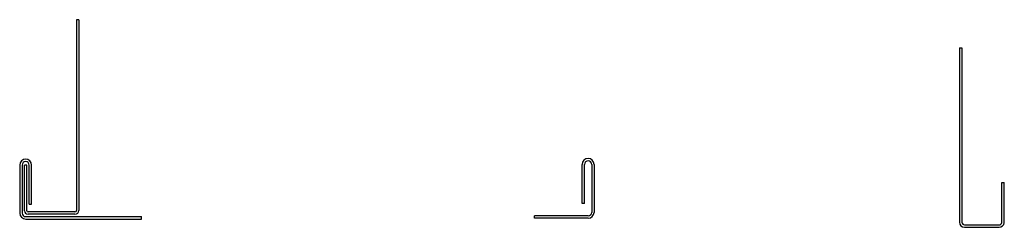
# Model space of a CAD drawing. Header units: inches. Extents: x 3.04 to 11.28, y 4.97 to 6.7.
import ezdxf

# ---------------------------------------------------------------- set-up
doc = ezdxf.new("R2010")
doc.units = ezdxf.units.IN
doc.header["$MEASUREMENT"] = 0

msp = doc.modelspace()

# ---------------------------------------------------------------- linework, layer by layer
at = {"color": 7, "linetype": 'Continuous', "lineweight": 25}
for p, q in [((3.5186, 6.7009), (3.5186, 5.1081)), ((3.5386, 6.7009), (3.5186, 6.7009)), ((3.5386, 6.7009), (3.5386, 5.1081)), ((10.9097, 6.4672), (10.9097, 5.0095)), ((10.9097, 6.4672), (10.9297, 6.4672)), ((10.9297, 6.4672), (10.9297, 5.0095)), ((3.0436, 5.4859), (3.0436, 5.0859)), ((3.0636, 5.4859), (3.0636, 5.0859)), ((3.1036, 5.4859), (3.0836, 5.4859)), ((3.0836, 5.1059), (3.0836, 5.4859)), ((3.1036, 5.1059), (3.1036, 5.4859)), ((3.1236, 5.1609), (3.1236, 5.4859)), ((3.1436, 5.1609), (3.1436, 5.4859)), ((7.7511, 5.167), (7.7511, 5.492)), ((7.7711, 5.167), (7.7711, 5.492)), ((7.8311, 5.492), (7.8311, 5.092)), ((7.8511, 5.492), (7.8511, 5.092)), ((11.2647, 5.0072), (11.2647, 5.3422)), ((11.2647, 5.3422), (11.2847, 5.3422)), ((11.2847, 5.0056), (11.2847, 5.3422)), ((3.1236, 5.1609), (3.1436, 5.1609)), ((7.7711, 5.167), (7.7511, 5.167)), ((3.0936, 5.0559), (4.0636, 5.0559)), ((3.0936, 5.0359), (4.0636, 5.0359)), ((3.5063, 5.0959), (3.1136, 5.0959)), ((3.5063, 5.0759), (3.1136, 5.0759)), ((4.0636, 5.0359), (4.0636, 5.0559)), ((7.3511, 5.042), (7.3511, 5.062)), ((7.8011, 5.062), (7.3511, 5.062)), ((7.8011, 5.042), (7.3511, 5.042)), ((10.9519, 4.9872), (11.2405, 4.9872)), ((10.9519, 4.9672), (11.2405, 4.9672))]:
    msp.add_line(p, q, dxfattribs=at)
for centre, radius, start, end in [((3.0936, 5.4859), 0.05, 0, 180), ((7.8011, 5.492), 0.05, 360, 180), ((7.8011, 5.492), 0.03, 0, 180), ((3.0936, 5.4859), 0.03, 360, 180), ((3.0936, 5.0859), 0.05, 180, 270), ((3.0936, 5.0859), 0.03, 180, 270), ((3.1136, 5.1059), 0.03, 180, 270), ((3.1136, 5.1059), 0.01, 180, 270), ((3.5063, 5.1081), 0.0122, 270, 360), ((3.5063, 5.1081), 0.0322, 270, 0), ((7.8011, 5.092), 0.03, 270, 360), ((7.8011, 5.092), 0.05, 270, 360), ((10.9519, 5.0095), 0.0422, 180, 270), ((10.9519, 5.0095), 0.0222, 180, 270), ((11.2405, 5.0119), 0.0246, 270, 349.18007), ((11.2405, 5.0119), 0.0446, 270, 351.96802)]:
    msp.add_arc(centre, radius, start, end, dxfattribs=at)

doc.saveas('drawing.dxf')
